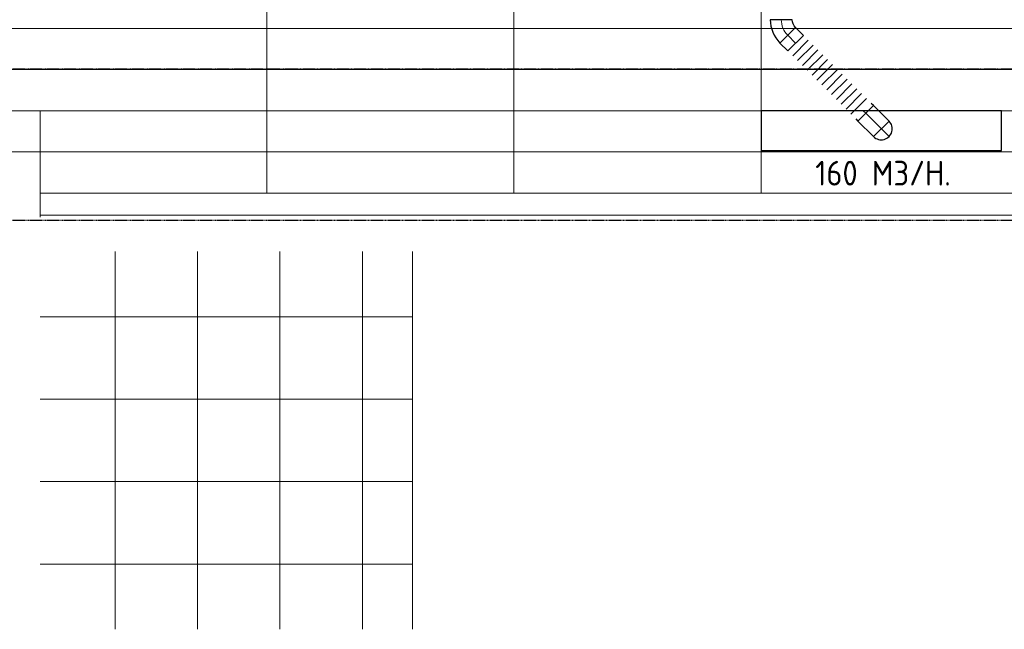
# Model space of a CAD drawing. Header units: millimetres. Extents: x -73785 to 23627, y 5976 to 52620.
# Tile 47 of 56: x -35487 to -28316, y 40971 to 45409. Entities that reach past the tile are written whole.
import ezdxf

# ---------------------------------------------------------------- set-up
doc = ezdxf.new("R2010")
doc.units = ezdxf.units.MM
doc.linetypes.add('HIDDEN', pattern=[9.525, 6.35, -3.175])
for name, color, linetype in [('4plfd', 254, 'Continuous'), ('BALKEN', 7, 'Continuous'), ('WL570---_RETOUR', 100, 'Continuous'), ('WM570---_RETOUR', 2, 'Continuous')]:
    doc.layers.add(name, color=color, linetype=linetype)
doc.layers.add('WL570---_BESTAAND-HARTLIJN', color=161, linetype='Continuous', lineweight=0)
doc.styles.add('LZ-MAATVOEREN', font='simplex')
doc.styles.add('MAATVOERING', font='ISO')

# ---------------------------------------------------------------- blocks, each defined once
blk = doc.blocks.new('Groep-44')
at = {"color": 8, "linetype": 'Continuous', "lineweight": 13}
for p, q in [((-73154.9, 44199.1), (-11654.9, 44199.1)), ((-73154.9, 43899.1), (-11654.9, 43899.1)), ((-73154.9, 43599.1), (-11654.9, 43599.1)), ((-73154.9, 43299.1), (-11654.9, 43299.1))]:
    blk.add_line(p, q, dxfattribs=at)
blk = doc.blocks.new('Groep-48')
at = {"color": 8, "linetype": 'Continuous', "lineweight": 13}
for p, q in [((-36159.112, 42574.14), (-36159.112, 39824.14)), ((-35559.112, 42574.14), (-35559.112, 39824.14)), ((-34959.112, 39824.14), (-34959.112, 42574.14)), ((-34359.112, 39824.14), (-34359.112, 42574.14)), ((-33994.912, 39824.14), (-33994.912, 42574.14)), ((-36705.112, 42099.14), (-33994.912, 42099.14)), ((-36705.112, 41499.14), (-33994.912, 41499.14)), ((-36705.112, 40899.14), (-33994.912, 40899.14)), ((-36705.112, 40299.14), (-33994.912, 40299.14))]:
    blk.add_line(p, q, dxfattribs=at)
blk = doc.blocks.new('Groep-50')
at = {"color": 8, "linetype": 'Continuous', "lineweight": 13}
for p, q in [((-35054.9, 50199.1), (-35054.9, 42999.1)), ((-35054.9, 50199.1), (-35054.9, 42999.1)), ((-33254.9, 50199.1), (-33254.9, 42999.1)), ((-33254.9, 50199.1), (-33254.9, 42999.1)), ((-31454.9, 50199.1), (-31454.9, 42999.1)), ((-31454.9, 50199.1), (-31454.9, 42999.1)), ((-36705.1, 43599.1), (-36854.9, 43599.1)), ((-36705.1, 42824.1), (-36705.1, 43599.1)), ((-11654.9, 43299.1), (-36705.1, 43299.1)), ((-4154.9, 42999.1), (-36705.1, 42999.1)), ((-4004.9, 42838.3), (-36705.1, 42838.3))]:
    blk.add_line(p, q, dxfattribs=at)
at = {"color": 8}
for name in ['Groep-44', 'Groep-48']:
    blk.add_blockref(name, (0, 0), dxfattribs=at)
blk = doc.blocks.new('Block plafond 2e verd')
at = {"layer": '4plfd'}
blk.add_blockref('Groep-50', (73180, -19000), dxfattribs=at)
blk = doc.blocks.new('ORN_T_SP')
blk.add_lwpolyline([(-0.5, 0.5), (-0.5, -0.5), (0.5, -0.5), (0.5, 0.5)], close=True)
at = {"style": 'LZ-MAATVOEREN', "flags": 9}
for tag, p in [('ROS_TYPE', (0.6333, 0.6833)), ('ROS_M3H', (0.6333, 0.4833)), ('ROS_ZIJDE', (0.6333, 0.2833)), ('ROS_STAT', (0.6333, 0.0833))]:
    blk.add_attdef(tag, p, '', height=0.125, dxfattribs=at)
blk = doc.blocks.new('KARO')
for p, q in [((1, 0.5), (0, 0.5)), ((0, -0.5), (1, -0.5))]:
    blk.add_line(p, q)
at = {"invisible_edges": 15}
blk.add_3dface([(0, 0.5), (0, -0.5), (1, -0.5), (1, 0.5)], dxfattribs=at)
at = {"layer": 'WL570---_BESTAAND-HARTLIJN'}
blk.add_line((0, 0), (1, 0), dxfattribs=at)
blk = doc.blocks.new('OBO16000090ZE')
blk.add_lwpolyline([(-80, 0), (80, 0), (80, 160, 1), (-80, 160)], format="xyb", close=True)
at = {"layer": 'WL570---_BESTAAND-HARTLIJN'}
for points in [[(0, 0), (0, 240)], [(-80, 160), (80, 160)]]:
    blk.add_lwpolyline(points, dxfattribs=at)
blk = doc.blocks.new('OBO16000045H')
blk.add_lwpolyline([(80, -66.3, 0.198912), (9.7, 103.4), (-103.4, -9.7, -0.198912), (-80, -66.3)], format="xyb", close=True)
at = {"invisible_edges": 15}
for points in [[(-98.7, -14.9), (23.9, 88), (9.7, 103.4), (-103.4, -9.7)], [(-94.5, -20.4), (36.6, 71.4), (23.9, 88), (-98.7, -14.9)], [(-90.7, -26.3), (47.8, 53.7), (36.6, 71.4), (-94.5, -20.4)], [(-87.5, -32.5), (57.5, 35.2), (47.8, 53.7), (-90.7, -26.3)], [(-84.8, -38.9), (65.5, 15.8), (57.5, 35.2), (-87.5, -32.5)], [(-82.7, -45.6), (71.8, -4.2), (65.5, 15.8), (-84.8, -38.9)], [(-81.2, -52.4), (76.4, -24.6), (71.8, -4.2), (-82.7, -45.6)], [(-80.3, -59.3), (79.1, -45.4), (76.4, -24.6), (-81.2, -52.4)], [(-80, -66.3), (80, -66.3), (79.1, -45.4), (-80.3, -59.3)]]:
    blk.add_3dface(points, dxfattribs=at)
at = {"layer": 'WL570---_BESTAAND-HARTLIJN'}
blk.add_arc((-160, -66.3), 160, 0, 45, dxfattribs=at)
blk = doc.blocks.new('FLLINE160')
blk.add_line((0, -80), (0, 80))
blk = doc.blocks.new('OEX1600070100')
at = {"rotation": 315.0000000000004}
for p in [(-495, 495), (-459.6, 459.6), (-424.3, 424.3), (-388.9, 388.9), (-353.6, 353.6), (-318.2, 318.2), (-282.8, 282.8), (-247.5, 247.5), (-212.1, 212.1), (-176.8, 176.8), (-141.4, 141.4), (-106.1, 106.1), (-70.7, 70.7), (-35.4, 35.4)]:
    blk.add_blockref('FLLINE160', p, dxfattribs=at)

msp = doc.modelspace()

# ---------------------------------------------------------------- linework, layer by layer
at = {"layer": 'BALKEN', "color": 2, "linetype": 'HIDDEN'}
for p, q in [((-53685.9, 45051.1), (-2746.7, 45051.1)), ((-53685.9, 43951.1), (-2746.7, 43951.1))]:
    msp.add_line(p, q, dxfattribs=at)

# ---------------------------------------------------------------- block references
at = {"layer": 'WL570---_RETOUR'}
for name, p, rotation in [('OBO16000045H', (-29940.3, 45343.2), 180), ('OBO16000090ZE', (-29325.4, 44728.2), 225)]:
    msp.add_blockref(name, p, dxfattribs=dict(at, rotation=rotation))
at = {"layer": 'WL570---_RETOUR', "yscale": 160, "zscale": 160}
for p, xscale, rotation in [((-29893.4, 45296.3), 81.55724961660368, 314.9999999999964), ((-29341, 44743.9), 22.15151435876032, 315)]:
    msp.add_blockref('KARO', p, dxfattribs=dict(at, xscale=xscale, rotation=rotation))
at = {"layer": 'WL570---_RETOUR'}
msp.add_blockref('OEX1600070100', (-29341, 44743.9), dxfattribs=at)
at = {"layer": 'WL570---_RETOUR', "xscale": 1750, "yscale": 290}
msp.add_blockref('ORN_T_SP', (-29212.2, 44601.4), dxfattribs=at)
at = {"layer": 'WM570---_RETOUR'}
msp.add_blockref('Block plafond 2e verd', (-71812.3, 20147.2), dxfattribs=at)

# ---------------------------------------------------------------- texts
at = {"layer": 'WL570---_RETOUR', "style": 'MAATVOERING'}
msp.add_text('160 M3/H.', height=180, dxfattribs=at).set_placement((-29692.7, 44202.1))

doc.saveas('drawing.dxf')
